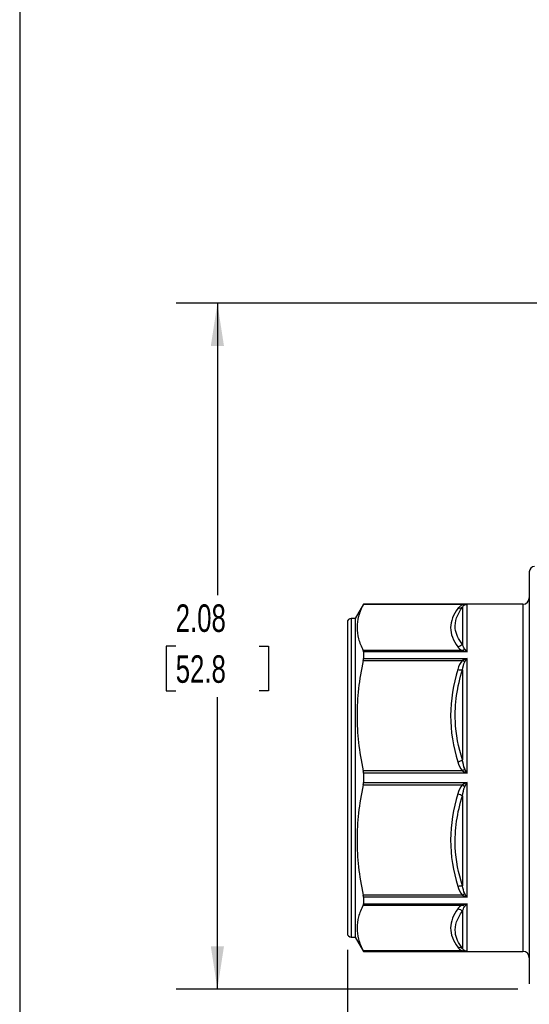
# Model space of a CAD drawing. Header units: inches. Extents: x 0.2 to 10.8, y 0.2 to 8.2.
# Tile 2 of 13: x 0.2 to 1.8, y 1.9 to 4.9. Entities that reach past the tile are written whole.
import ezdxf

# ---------------------------------------------------------------- set-up
doc = ezdxf.new("R2010")
doc.units = ezdxf.units.IN
doc.header["$MEASUREMENT"] = 0
doc.linetypes.add('SLD-Solid', pattern=[0])
doc.layers.add('DIMENSIONS', color=140, linetype='SLD-Solid', lineweight=25)
doc.layers.add('TEXT', color=140, linetype='SLD-Solid', lineweight=25)
doc.styles.add('SLDTEXTSTYLE0', font='TXT', dxfattribs={"width": 0.7})
doc.dimstyles.new('SLDDIMSTYLE0', dxfattribs={"dimtxt": 0.084961, "dimasz": 0.13, "dimexe": 0, "dimexo": 0.0625, "dimgap": 0.02124, "dimtad": 0, "dimtih": 1, "dimtoh": 1, "dimrnd": 1e-09, "dimzin": 12, "dimdsep": 46, "dimtxsty": 'SLDTEXTSTYLE0', "dimsah": 1, "dimcen": 0.09, "dimadec": 0, "dimazin": 3, "dimtfac": 1, "dimtofl": 0, "dimtmove": 0, "dimatfit": 3, "dimfxl": 0, "dimfrac": 2, "dimtolj": 1, "dimtzin": 12, "dimarcsym": 0})

# ---------------------------------------------------------------- blocks, each defined once
blk = doc.blocks.new('_D_1')
at = {"layer": 'DIMENSIONS'}
for p, q in [((2.2508, 3.995), (0.7239, 3.995)), ((0.8489, 3.995), (0.8489, 3.1107)), ((0.7227, 2.9566), (0.6941, 2.9566)), ((0.6941, 2.9566), (0.6941, 2.8216)), ((0.9751, 2.9566), (1.0037, 2.9566)), ((1.0037, 2.9566), (1.0037, 2.8216)), ((0.6941, 2.8216), (0.7227, 2.8216)), ((0.8489, 1.9182), (0.8489, 2.8026)), ((1.0037, 2.8216), (0.9751, 2.8216)), ((1.7595, 1.9182), (0.7239, 1.9182))]:
    blk.add_line(p, q, dxfattribs=at)
for points in [[(0.8489, 3.995), (0.8289, 3.865), (0.8689, 3.865)], [(0.8489, 1.9182), (0.8689, 2.0482), (0.8289, 2.0482)]]:
    blk.add_solid(points, dxfattribs=at)
at = {"layer": 'DIMENSIONS', "char_height": 0.08333, "attachment_point": 1, "style": 'SLDTEXTSTYLE0'}
for s, insert in [('2.08', (0.7227, 3.0831)), ('52.8', (0.7227, 2.929))]:
    blk.add_mtext(s, dxfattribs=dict(at, insert=insert))
blk = doc.blocks.new('_D_4')
at = {"layer": 'DIMENSIONS'}
for p, q in [((1.2426, 2.0375), (1.2426, 1.0414)), ((3.5654, 2.0375), (3.5654, 1.0414)), ((1.2426, 1.1664), (2.0869, 1.1664)), ((2.2021, 1.1664), (2.1735, 1.1664)), ((2.1735, 1.1664), (2.1735, 1.0313)), ((2.4545, 1.1664), (2.4831, 1.1664)), ((2.4831, 1.1664), (2.4831, 1.0313)), ((3.5654, 1.1664), (2.5697, 1.1664)), ((2.1735, 1.0313), (2.2021, 1.0313)), ((2.4831, 1.0313), (2.4545, 1.0313))]:
    blk.add_line(p, q, dxfattribs=at)
for points in [[(1.2426, 1.1664), (1.3726, 1.1464), (1.3726, 1.1864)], [(3.5654, 1.1664), (3.4354, 1.1864), (3.4354, 1.1464)]]:
    blk.add_solid(points, dxfattribs=at)
at = {"layer": 'DIMENSIONS', "char_height": 0.08333, "attachment_point": 1, "style": 'SLDTEXTSTYLE0'}
for s, insert in [('2.32', (2.2021, 1.2928)), ('59.0', (2.2021, 1.1388))]:
    blk.add_mtext(s, dxfattribs=dict(at, insert=insert))

msp = doc.modelspace()

# ---------------------------------------------------------------- linework, layer by layer
for p, q in [((1.7938, 3.182), (1.7938, 1.9815)), ((1.2912, 3.0836), (1.2662, 3.0403)), ((1.7741, 3.0836), (1.2912, 3.0836)), ((1.2912, 3.0836), (1.2912, 3.0833)), ((1.2912, 3.0833), (1.5954, 3.0833)), ((1.5912, 3.075), (1.5912, 2.9621)), ((1.6051, 2.9395), (1.6051, 3.0832)), ((1.7741, 3.0836), (1.7741, 2.0724)), ((1.2426, 3.0285), (1.2426, 2.1233)), ((1.2662, 3.0403), (1.2544, 3.0403)), ((1.2544, 3.0403), (1.2544, 2.1124)), ((1.2662, 3.0403), (1.2662, 2.1124)), ((1.5915, 2.9434), (1.2905, 2.9434)), ((1.2912, 2.9395), (1.2912, 2.9195)), ((1.6051, 2.9395), (1.2912, 2.9395)), ((1.2905, 2.9135), (1.5915, 2.9135)), ((1.2912, 2.9195), (1.6051, 2.9195)), ((1.6051, 2.5722), (1.6051, 2.9195)), ((1.5912, 2.885), (1.5912, 2.6125)), ((1.5915, 2.5792), (1.2905, 2.5792)), ((1.2912, 2.5722), (1.2912, 2.5438)), ((1.6051, 2.5722), (1.2912, 2.5722)), ((1.2905, 2.5368), (1.5915, 2.5368)), ((1.2912, 2.5438), (1.6051, 2.5438)), ((1.6051, 2.1965), (1.6051, 2.5438)), ((1.5912, 2.5035), (1.5912, 2.231)), ((1.5915, 2.2025), (1.2905, 2.2025)), ((1.2912, 2.1965), (1.2912, 2.1765)), ((1.6051, 2.1965), (1.2912, 2.1965)), ((1.2912, 2.1765), (1.6051, 2.1765)), ((1.6051, 2.0326), (1.6051, 2.1765)), ((1.2905, 2.1726), (1.5915, 2.1726)), ((1.5912, 2.1539), (1.5912, 2.041)), ((1.2426, 2.1233), (1.2426, 2.0875)), ((1.2544, 2.1124), (1.2544, 2.0757)), ((1.2662, 2.1124), (1.2662, 2.0757)), ((1.2544, 2.0757), (1.2662, 2.0757)), ((1.2662, 2.0757), (1.2912, 2.0324)), ((1.7741, 2.0724), (1.7741, 2.0324)), ((1.5915, 2.0341), (1.2905, 2.0341)), ((1.2912, 2.0326), (1.2912, 2.0324)), ((1.6051, 2.0326), (1.2912, 2.0326)), ((1.2912, 2.0324), (1.7741, 2.0324)), ((1.7938, 1.9815), (1.7938, 1.934))]:
    msp.add_line(p, q)
for centre, radius, start, end in [((1.8095, 3.182), 0.0157, 90, 180), ((1.7741, 3.1033), 0.0197, 270, 360), ((1.2544, 3.0285), 0.0118, 90, 180), ((1.2544, 2.0875), 0.0118, 180, 270), ((1.7741, 2.0127), 0.0197, 0, 90)]:
    msp.add_arc(centre, radius, start, end)
for points, knots in [([(1.2912, 3.0833), (1.2846, 3.0708), (1.2799, 3.059), (1.2735, 3.0358), (1.272, 3.0246), (1.2719, 3.002), (1.2733, 2.9907), (1.2794, 2.9676), (1.284, 2.9558), (1.2905, 2.9434)], [0, 0, 0, 0, 0.25, 0.25, 0.5, 0.5, 0.75, 0.75, 1, 1, 1, 1]), ([(1.5912, 2.9621), (1.5792, 2.9775), (1.5612, 3.015), (1.5753, 3.0536), (1.5912, 3.075)], [0, 0, 0, 0, 0.3331343, 0.7773133, 0.7773133, 0.7773133, 0.7773133]), ([(1.5954, 3.0833), (1.5929, 3.0826), (1.5907, 3.0816), (1.5869, 3.0796), (1.5853, 3.0785), (1.581, 3.0752), (1.579, 3.0729), (1.5773, 3.0706)], [0, 0, 0, 0, 0.25, 0.25, 0.5, 0.5, 1, 1, 1, 1]), ([(1.5912, 3.075), (1.5924, 3.0771), (1.5952, 3.0806), (1.6016, 3.0832), (1.6051, 3.0832)], [-0.1233785, -0.1233785, -0.1233785, -0.1233785, -0.0528765, 0, 0, 0, 0]), ([(1.6051, 3.0832), (1.6046, 3.0832), (1.6033, 3.0832), (1.6006, 3.0833), (1.5978, 3.0833), (1.5959, 3.0833), (1.5954, 3.0833)], [0, 0, 0, 0, 0.187874, 0.478842, 0.851147, 1, 1, 1, 1]), ([(1.5773, 3.0706), (1.5633, 3.0518), (1.5555, 3.0323), (1.5552, 2.9931), (1.5633, 2.9735), (1.5773, 2.9547)], [0, 0, 0, 0, 0.5, 0.5, 1, 1, 1, 1]), ([(1.2905, 2.9135), (1.2841, 2.8838), (1.2795, 2.8555), (1.2734, 2.8003), (1.2719, 2.7733), (1.2719, 2.7193), (1.2734, 2.6924), (1.2795, 2.6371), (1.2841, 2.6088), (1.2905, 2.5792)], [0, 0, 0, 0, 0.25, 0.25, 0.5, 0.5, 0.75, 0.75, 1, 1, 1, 1]), ([(1.5773, 2.8862), (1.5633, 2.8409), (1.5555, 2.7936), (1.5552, 2.699), (1.5633, 2.6517), (1.5773, 2.6064)], [0, 0, 0, 0, 0.5, 0.5, 1, 1, 1, 1]), ([(1.5912, 2.6125), (1.5792, 2.6503), (1.5613, 2.7416), (1.5753, 2.8343), (1.5912, 2.885)], [0, 0, 0, 0, 0.3331319, 0.7773078, 0.7773078, 0.7773078, 0.7773078]), ([(1.2905, 2.5368), (1.2841, 2.5072), (1.2795, 2.4789), (1.2734, 2.4236), (1.2719, 2.3966), (1.2719, 2.3427), (1.2734, 2.3157), (1.2795, 2.2605), (1.2841, 2.2322), (1.2905, 2.2025)], [0, 0, 0, 0, 0.25, 0.25, 0.5, 0.5, 0.75, 0.75, 1, 1, 1, 1]), ([(1.5773, 2.5096), (1.5633, 2.4642), (1.5555, 2.417), (1.5552, 2.3224), (1.5633, 2.2751), (1.5773, 2.2298)], [0, 0, 0, 0, 0.5, 0.5, 1, 1, 1, 1]), ([(1.5912, 2.231), (1.5792, 2.269), (1.5612, 2.3607), (1.5753, 2.4531), (1.5912, 2.5035)], [0, 0, 0, 0, 0.3331343, 0.7773133, 0.7773133, 0.7773133, 0.7773133]), ([(1.2905, 2.1726), (1.2841, 2.1603), (1.2795, 2.1486), (1.2734, 2.1257), (1.2719, 2.1145), (1.2719, 2.0922), (1.2734, 2.081), (1.2795, 2.0581), (1.2841, 2.0464), (1.2905, 2.0341)], [0, 0, 0, 0, 0.25, 0.25, 0.5, 0.5, 0.75, 0.75, 1, 1, 1, 1]), ([(1.5773, 2.1613), (1.5633, 2.1425), (1.5555, 2.1229), (1.5552, 2.0837), (1.5633, 2.0642), (1.5773, 2.0454)], [0, 0, 0, 0, 0.5, 0.5, 1, 1, 1, 1]), ([(1.5912, 2.041), (1.5792, 2.057), (1.5613, 2.0954), (1.5753, 2.1333), (1.5912, 2.1539)], [0, 0, 0, 0, 0.3331319, 0.7773078, 0.7773078, 0.7773078, 0.7773078])]:
    msp.add_open_spline(points, degree=3, knots=knots)
for points in [[(1.5912, 3.075), (1.5876, 3.0717), (1.5825, 3.07), (1.5773, 3.0706)], [(1.5912, 2.9621), (1.5876, 2.958), (1.5825, 2.9553), (1.5773, 2.9547)], [(1.5773, 2.9547), (1.5803, 2.9507), (1.5841, 2.9465), (1.5915, 2.9434)], [(1.5983, 2.9479), (1.5946, 2.9518), (1.5927, 2.957), (1.5912, 2.9621)], [(1.2912, 2.9395), (1.2912, 2.9412), (1.291, 2.9425), (1.2905, 2.9434)], [(1.5983, 2.9479), (1.5962, 2.9458), (1.5939, 2.9442), (1.5915, 2.9434)], [(1.5915, 2.9434), (1.5959, 2.9425), (1.6005, 2.9412), (1.6051, 2.9395)], [(1.6051, 2.9395), (1.6028, 2.9427), (1.6005, 2.9455), (1.5983, 2.9479)], [(1.2905, 2.9135), (1.291, 2.9157), (1.2912, 2.9177), (1.2912, 2.9195)], [(1.5915, 2.9135), (1.5841, 2.906), (1.5803, 2.896), (1.5773, 2.8862)], [(1.5912, 2.885), (1.5927, 2.8936), (1.5946, 2.9023), (1.5983, 2.9087)], [(1.6051, 2.9195), (1.6005, 2.9178), (1.5959, 2.9157), (1.5915, 2.9135)], [(1.5983, 2.9087), (1.5962, 2.9098), (1.5939, 2.9115), (1.5915, 2.9135)], [(1.5983, 2.9087), (1.6005, 2.9125), (1.6028, 2.9162), (1.6051, 2.9195)], [(1.5773, 2.8862), (1.5825, 2.8849), (1.5876, 2.8844), (1.5912, 2.885)], [(1.5773, 2.6064), (1.5825, 2.6078), (1.5876, 2.61), (1.5912, 2.6125)], [(1.5773, 2.6064), (1.5803, 2.5967), (1.5841, 2.5867), (1.5915, 2.5792)], [(1.5983, 2.5857), (1.5946, 2.593), (1.5927, 2.6028), (1.5912, 2.6125)], [(1.2912, 2.5722), (1.2912, 2.5746), (1.291, 2.5769), (1.2905, 2.5792)], [(1.5915, 2.5792), (1.5939, 2.5811), (1.5962, 2.5834), (1.5983, 2.5857)], [(1.5915, 2.5792), (1.5959, 2.5769), (1.6005, 2.5745), (1.6051, 2.5722)], [(1.6051, 2.5722), (1.6028, 2.5767), (1.6005, 2.5813), (1.5983, 2.5857)], [(1.2905, 2.5368), (1.291, 2.539), (1.2912, 2.5414), (1.2912, 2.5438)], [(1.5915, 2.5368), (1.5841, 2.5293), (1.5803, 2.5193), (1.5773, 2.5096)], [(1.6051, 2.5438), (1.6005, 2.5415), (1.5959, 2.5391), (1.5915, 2.5368)], [(1.5983, 2.5303), (1.5962, 2.5326), (1.5939, 2.5349), (1.5915, 2.5368)], [(1.5983, 2.5303), (1.6005, 2.5347), (1.6028, 2.5393), (1.6051, 2.5438)], [(1.5773, 2.5096), (1.5825, 2.5082), (1.5876, 2.506), (1.5912, 2.5035)], [(1.5912, 2.5035), (1.5927, 2.5132), (1.5946, 2.5229), (1.5983, 2.5303)], [(1.5773, 2.2298), (1.5825, 2.2311), (1.5876, 2.2316), (1.5912, 2.231)], [(1.5773, 2.2298), (1.5803, 2.22), (1.5841, 2.21), (1.5915, 2.2025)], [(1.5983, 2.2073), (1.5946, 2.2137), (1.5927, 2.2224), (1.5912, 2.231)], [(1.5915, 2.2025), (1.5939, 2.2045), (1.5962, 2.2061), (1.5983, 2.2073)], [(1.6051, 2.1965), (1.6028, 2.1998), (1.6005, 2.2035), (1.5983, 2.2073)], [(1.2912, 2.1965), (1.2912, 2.1983), (1.291, 2.2003), (1.2905, 2.2025)], [(1.2905, 2.1726), (1.291, 2.1735), (1.2912, 2.1748), (1.2912, 2.1765)], [(1.5915, 2.2025), (1.5959, 2.2002), (1.6005, 2.1982), (1.6051, 2.1965)], [(1.6051, 2.1765), (1.6005, 2.1748), (1.5959, 2.1735), (1.5915, 2.1726)], [(1.5983, 2.1681), (1.6005, 2.1705), (1.6028, 2.1733), (1.6051, 2.1765)], [(1.5915, 2.1726), (1.5841, 2.1695), (1.5803, 2.1653), (1.5773, 2.1613)], [(1.5773, 2.1613), (1.5825, 2.1607), (1.5876, 2.158), (1.5912, 2.1539)], [(1.5912, 2.1539), (1.5927, 2.159), (1.5946, 2.1642), (1.5983, 2.1681)], [(1.5983, 2.1681), (1.5962, 2.1702), (1.5939, 2.1718), (1.5915, 2.1726)], [(1.2912, 2.0326), (1.2912, 2.0327), (1.291, 2.0332), (1.2905, 2.0341)], [(1.5773, 2.0454), (1.5825, 2.0459), (1.5876, 2.0443), (1.5912, 2.041)], [(1.5773, 2.0454), (1.5803, 2.0413), (1.5841, 2.0372), (1.5915, 2.0341)], [(1.5983, 2.0343), (1.5946, 2.0361), (1.5927, 2.0385), (1.5912, 2.041)], [(1.5915, 2.0341), (1.5939, 2.0349), (1.5962, 2.035), (1.5983, 2.0343)], [(1.5915, 2.0341), (1.5959, 2.0332), (1.6005, 2.0327), (1.6051, 2.0326)], [(1.6051, 2.0326), (1.6028, 2.0327), (1.6005, 2.0333), (1.5983, 2.0343)]]:
    msp.add_open_spline(points, degree=3)
at = {"layer": 'TEXT'}
msp.add_line((0.25, 8.25), (0.25, 0.25), dxfattribs=at)

# ---------------------------------------------------------------- dimensions: what is measured, and where the dimension line sits
at = {"layer": 'DIMENSIONS'}
for base, p1, p2, angle, picture, middle in [((0.8489, 3.995), (1.8095, 1.9182), (2.3008, 3.995), 90, '_D_1', (0.8489, 2.9566)), ((3.5654, 1.1664), (1.2426, 2.0875), (3.5654, 2.0875), 0, '_D_4', (2.3283, 1.1664))]:
    dim = msp.add_linear_dim(base=base, p1=p1, p2=p2, angle=angle, dimstyle='SLDDIMSTYLE0', dxfattribs=at)
    dim.commit()
    dim.dimension.update_dxf_attribs({"geometry": picture, "text_midpoint": middle, "dimtype": 160})

doc.saveas('drawing.dxf')
